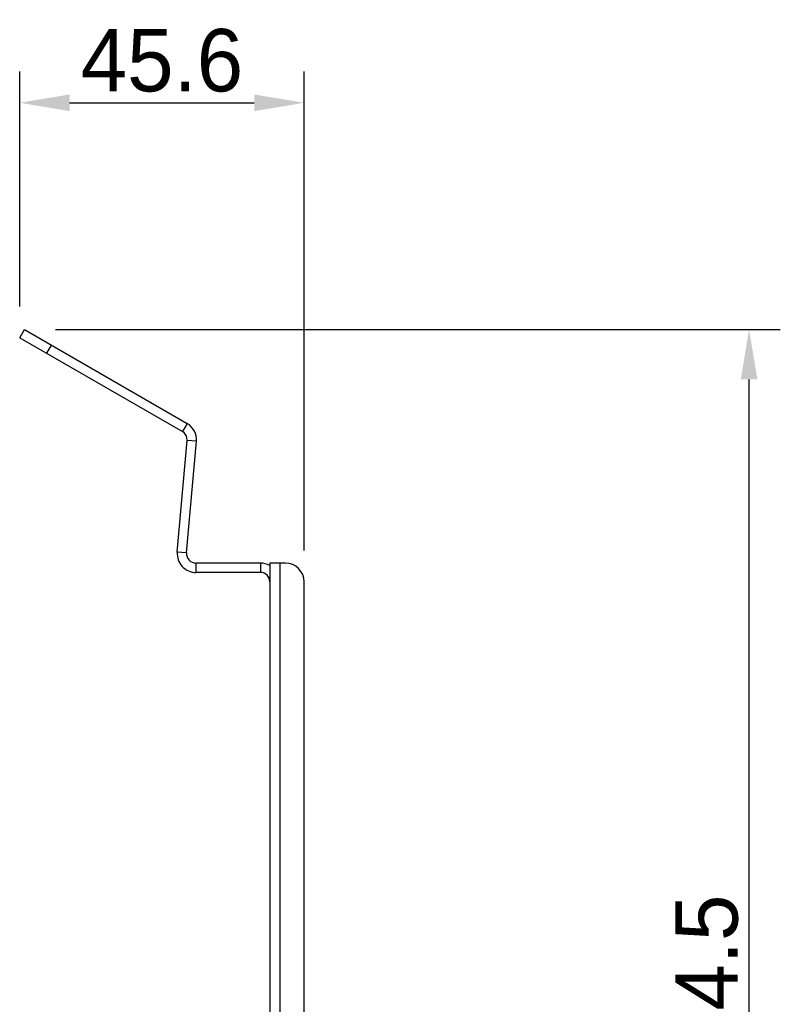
# Model space of a CAD drawing. Header units: millimetres. Extents: x 0 to 1189, y 0 to 841.
# Tile 7 of 8: x 755 to 877, y 326 to 484. Entities that reach past the tile are written whole.
import ezdxf

# ---------------------------------------------------------------- set-up
doc = ezdxf.new("R2010")
doc.units = ezdxf.units.MM
doc.header["$LTSCALE"] = 65.395
doc.header["$PDMODE"] = 3
doc.header["$PDSIZE"] = 0.01
doc.layers.get('0').update_dxf_attribs({"linetype": 'CONTINUOUS'})
doc.layers.get('Defpoints').update_dxf_attribs({"linetype": 'CONTINUOUS'})
doc.layers.add('FIX_GUIDE-SHAPE', color=7, linetype='CONTINUOUS')
doc.styles.get("Standard").update_dxf_attribs({"font": 'gothic.ttf'})
doc.dimstyles.new('WALL', dxfattribs={"dimtxt": 10, "dimasz": 8, "dimexe": 5, "dimexo": 5, "dimgap": 1.5, "dimtad": 1, "dimtoh": 1, "dimdsep": 46, "dimtxsty": 'STANDARD', "dimcen": 0, "dimadec": 0, "dimazin": 0, "dimtp": 0.001, "dimtm": 0.001, "dimtfac": 1, "dimtofl": 0, "dimtmove": 0, "dimatfit": 3, "dimfxl": 1, "dimtolj": 1, "dimarcsym": 0})

# ---------------------------------------------------------------- blocks, each defined once
blk = doc.blocks.new('*D155')
at = {"color": 0, "lineweight": -2}
for p, q in [((761.12, 434.4), (877.17, 434.4)), ((872.17, 227.9), (872.17, 426.4)), ((810.43, 219.9), (877.17, 219.9))]:
    blk.add_line(p, q, dxfattribs=at)
at = {"color": 0}
for points in [[(870.84, 426.4), (873.51, 426.4), (872.17, 434.4)], [(870.84, 227.9), (873.51, 227.9), (872.17, 219.9)]]:
    blk.add_solid(points, dxfattribs=at)
at = {"layer": 'Defpoints', "color": 0}
for p in [(756.12, 434.4), (872.17, 434.4), (805.43, 219.9)]:
    blk.add_point(p, dxfattribs=at)
at = {"color": 0, "insert": (865.42, 327.15), "char_height": 10, "attachment_point": 5, "rotation": 90}
blk.add_mtext('\\A1;214.5', dxfattribs=at)
blk = doc.blocks.new('*D156')
at = {"color": 0, "lineweight": -2}
for p, q in [((755.37, 438.1), (755.37, 475.73)), ((800.92, 398.99), (800.92, 475.73)), ((763.37, 470.73), (792.92, 470.73))]:
    blk.add_line(p, q, dxfattribs=at)
at = {"color": 0}
for points in [[(763.37, 472.06), (763.37, 469.39), (755.37, 470.73)], [(792.92, 472.06), (792.92, 469.39), (800.92, 470.73)]]:
    blk.add_solid(points, dxfattribs=at)
at = {"layer": 'Defpoints', "color": 0}
for p in [(800.92, 470.73), (755.37, 433.1), (800.92, 393.99)]:
    blk.add_point(p, dxfattribs=at)
at = {"color": 0, "insert": (778.15, 477.48), "char_height": 10, "attachment_point": 5}
blk.add_mtext('\\A1;45.6', dxfattribs=at)

msp = doc.modelspace()

# ---------------------------------------------------------------- linework, layer by layer
at = {"layer": 'FIX_GUIDE-SHAPE', "color": 7, "linetype": 'Continuous'}
for p, q in [((755.37, 433.099), (756.12, 434.398)), ((756.12, 434.398), (782.178, 419.354)), ((755.37, 433.099), (781.428, 418.055)), ((759.701, 430.599), (760.451, 431.898)), ((782.178, 419.354), (781.428, 418.055)), ((780.608, 398.747), (782.172, 416.625)), ((782.103, 398.617), (783.667, 416.495)), ((783.667, 416.495), (782.172, 416.625)), ((782.103, 398.617), (780.608, 398.747)), ((783.597, 396.986), (783.597, 395.486)), ((793.923, 396.986), (783.597, 396.986)), ((793.923, 396.986), (793.923, 395.486)), ((795.423, 396.986), (795.423, 306.647)), ((797.923, 396.986), (795.423, 396.986)), ((797.023, 396.986), (797.023, 306.647)), ((793.923, 395.486), (783.597, 395.486)), ((795.423, 394.584), (795.316, 394.541)), ((800.923, 306.647), (800.923, 393.986))]:
    msp.add_line(p, q, dxfattribs=at)
for centre, radius, start, end in [((780.678, 416.756), 1.5, 355, 60), ((780.678, 416.756), 3, 355, 60), ((783.597, 398.486), 3, 175, 270), ((783.597, 398.486), 1.5, 175, 270), ((793.923, 393.986), 3, 59.96063, 90), ((797.923, 393.986), 3, 0, 90), ((793.923, 393.986), 1.5, 0, 90)]:
    msp.add_arc(centre, radius, start, end, dxfattribs=at)

# ---------------------------------------------------------------- dimensions: what is measured, and where the dimension line sits
at = {"color": 5}
dim = msp.add_linear_dim(base=(800.923, 470.726), p1=(755.37, 433.099), p2=(800.923, 393.986), dimstyle='WALL', override={"dimdec": 1}, dxfattribs=at)
dim.commit()
dim.dimension.update_dxf_attribs({"geometry": '*D156', "text_midpoint": (778.147, 470.726), "dimtype": 160})
dim = msp.add_linear_dim(base=(872.174, 434.398), p1=(805.426, 219.897), p2=(756.12, 434.398), angle=90, dimstyle='WALL', dxfattribs=at)
dim.commit()
dim.dimension.update_dxf_attribs({"geometry": '*D155', "text_midpoint": (872.174, 327.148), "dimtype": 160})

doc.saveas('drawing.dxf')
